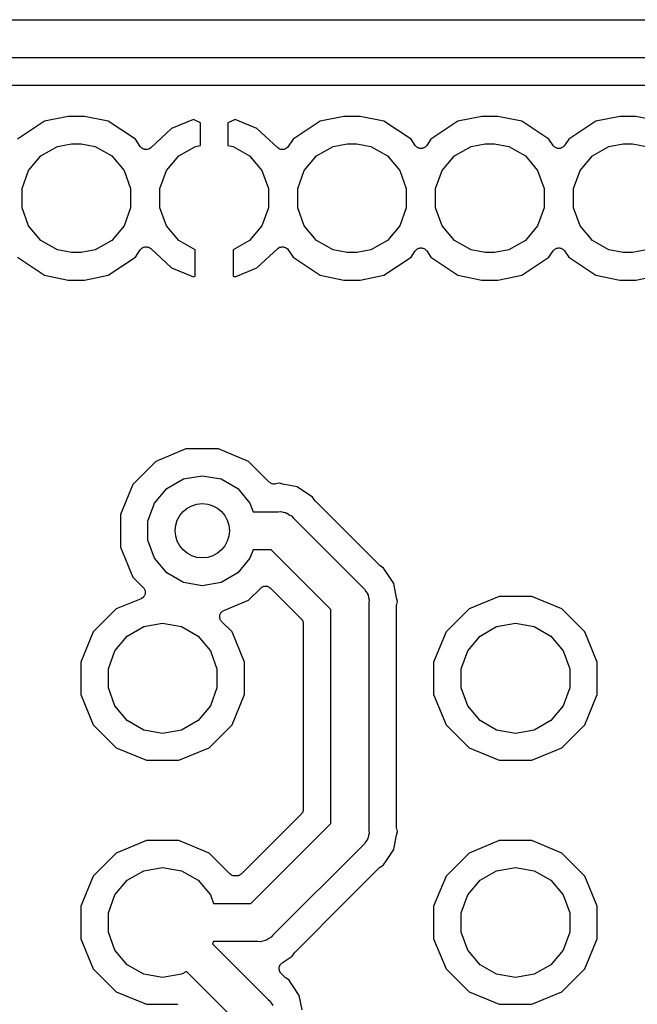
# Model space of a CAD drawing. Extents: x 66 to 115.1, y -104 to -36.9.
# Tile 7 of 8: x 89.4 to 100.7, y -55 to -36.9. Entities that reach past the tile are written whole.
import ezdxf

# ---------------------------------------------------------------- set-up
doc = ezdxf.new("R2010")
doc.units = 0
doc.header["$MEASUREMENT"] = 0
doc.layers.add('BLACK', color=7, linetype='CONTINUOUS')

msp = doc.modelspace()

# ---------------------------------------------------------------- linework, layer by layer
at = {"layer": 'BLACK', "linetype": 'CONTINUOUS'}
for p, q in [((86.1453, -36.86), (104.395, -36.86)), ((104.265, -37.56), (86.275, -37.56)), ((86.538, -38.068), (104.002, -38.068)), ((90.2615, -38.642), (89.8216, -38.7295)), ((90.5585, -38.642), (90.2615, -38.642)), ((90.9984, -38.7295), (90.5585, -38.642)), ((95.3415, -38.642), (94.9016, -38.7295)), ((95.6385, -38.642), (95.3415, -38.642)), ((96.0784, -38.7295), (95.6385, -38.642)), ((97.8815, -38.642), (97.4416, -38.7295)), ((98.1785, -38.642), (97.8815, -38.642)), ((98.6184, -38.7295), (98.1785, -38.642)), ((100.421, -38.642), (99.9816, -38.7295)), ((100.719, -38.642), (100.421, -38.642)), ((101.158, -38.7295), (100.719, -38.642)), ((89.8216, -38.7295), (89.3228, -39.0628)), ((91.4972, -39.0628), (90.9984, -38.7295)), ((92.5663, -38.6987), (92.1642, -38.8652)), ((92.696, -38.7598), (92.5663, -38.6987)), ((92.696, -39.1794), (92.696, -38.7598)), ((93.3337, -38.6987), (93.204, -38.7598)), ((93.204, -38.7598), (93.204, -39.1794)), ((93.7358, -38.8652), (93.3337, -38.6987)), ((94.9016, -38.7295), (94.4028, -39.0628)), ((96.5772, -39.0628), (96.0784, -38.7295)), ((97.4416, -38.7295), (96.9428, -39.0628)), ((99.1172, -39.0628), (98.6184, -38.7295)), ((99.9816, -38.7295), (99.4828, -39.0628)), ((92.1642, -38.8652), (91.7798, -39.2212)), ((94.1202, -39.2212), (93.7358, -38.8652)), ((89.7573, -39.3721), (90.0627, -39.1958)), ((90.0627, -39.1958), (90.3225, -39.15)), ((90.3225, -39.15), (90.4975, -39.15)), ((90.4975, -39.15), (90.7573, -39.1958)), ((90.7573, -39.1958), (91.0627, -39.3721)), ((91.5879, -39.1985), (91.4972, -39.0628)), ((91.6024, -39.2137), (91.5879, -39.1985)), ((92.2973, -39.3721), (92.6027, -39.1958)), ((92.6027, -39.1958), (92.696, -39.1794)), ((93.204, -39.1794), (93.2973, -39.1958)), ((93.2973, -39.1958), (93.6027, -39.3721)), ((94.3121, -39.1985), (94.2976, -39.2137)), ((94.4028, -39.0628), (94.3121, -39.1985)), ((94.8373, -39.3721), (95.1427, -39.1958)), ((95.1427, -39.1958), (95.4025, -39.15)), ((95.4025, -39.15), (95.5775, -39.15)), ((95.5775, -39.15), (95.8373, -39.1958)), ((95.8373, -39.1958), (96.1427, -39.3721)), ((96.6544, -39.1783), (96.5772, -39.0628)), ((96.664, -39.1883), (96.6544, -39.1783)), ((96.6722, -39.1995), (96.664, -39.1883)), ((96.6791, -39.2042), (96.6722, -39.1995)), ((96.8478, -39.1995), (96.8409, -39.2042)), ((96.856, -39.1883), (96.8478, -39.1995)), ((96.8656, -39.1783), (96.856, -39.1883)), ((96.9428, -39.0628), (96.8656, -39.1783)), ((97.3773, -39.3721), (97.6827, -39.1958)), ((97.6827, -39.1958), (97.9425, -39.15)), ((97.9425, -39.15), (98.1175, -39.15)), ((98.1175, -39.15), (98.3773, -39.1958)), ((98.3773, -39.1958), (98.6827, -39.3721)), ((99.1944, -39.1783), (99.1172, -39.0628)), ((99.204, -39.1883), (99.1944, -39.1783)), ((99.2122, -39.1995), (99.204, -39.1883)), ((99.2191, -39.2042), (99.2122, -39.1995)), ((99.3878, -39.1995), (99.3809, -39.2042)), ((99.396, -39.1883), (99.3878, -39.1995)), ((99.4056, -39.1783), (99.396, -39.1883)), ((99.4828, -39.0628), (99.4056, -39.1783)), ((99.9173, -39.3721), (100.223, -39.1958)), ((100.223, -39.1958), (100.483, -39.15)), ((100.483, -39.15), (100.657, -39.15)), ((100.657, -39.15), (100.917, -39.1958)), ((89.5306, -39.6423), (89.7573, -39.3721)), ((91.0627, -39.3721), (91.2894, -39.6423)), ((91.6167, -39.2291), (91.6024, -39.2137)), ((91.6177, -39.2296), (91.6167, -39.2291)), ((91.6184, -39.2304), (91.6177, -39.2296)), ((91.6372, -39.2397), (91.6184, -39.2304)), ((91.6559, -39.2493), (91.6372, -39.2397)), ((91.657, -39.2494), (91.6559, -39.2493)), ((91.658, -39.2499), (91.657, -39.2494)), ((91.6788, -39.2522), (91.658, -39.2499)), ((91.6997, -39.2548), (91.6788, -39.2522)), ((91.7007, -39.2546), (91.6997, -39.2548)), ((91.7018, -39.2547), (91.7007, -39.2546)), ((91.7222, -39.2497), (91.7018, -39.2547)), ((91.7427, -39.2451), (91.7222, -39.2497)), ((91.7436, -39.2445), (91.7427, -39.2451)), ((91.7446, -39.2442), (91.7436, -39.2445)), ((91.7621, -39.2325), (91.7446, -39.2442)), ((91.7798, -39.2212), (91.7621, -39.2325)), ((92.0706, -39.6423), (92.2973, -39.3721)), ((93.6027, -39.3721), (93.8294, -39.6423)), ((94.1379, -39.2325), (94.1202, -39.2212)), ((94.1554, -39.2442), (94.1379, -39.2325)), ((94.1564, -39.2445), (94.1554, -39.2442)), ((94.1573, -39.2451), (94.1564, -39.2445)), ((94.1778, -39.2497), (94.1573, -39.2451)), ((94.1982, -39.2547), (94.1778, -39.2497)), ((94.1993, -39.2546), (94.1982, -39.2547)), ((94.2003, -39.2548), (94.1993, -39.2546)), ((94.2212, -39.2522), (94.2003, -39.2548)), ((94.242, -39.2499), (94.2212, -39.2522)), ((94.243, -39.2494), (94.242, -39.2499)), ((94.2441, -39.2493), (94.243, -39.2494)), ((94.2627, -39.2397), (94.2441, -39.2493)), ((94.2816, -39.2304), (94.2627, -39.2397)), ((94.2823, -39.2296), (94.2816, -39.2304)), ((94.2833, -39.2291), (94.2823, -39.2296)), ((94.2976, -39.2137), (94.2833, -39.2291)), ((94.6106, -39.6423), (94.8373, -39.3721)), ((96.1427, -39.3721), (96.3694, -39.6423)), ((96.6849, -39.2102), (96.6791, -39.2042)), ((96.6973, -39.2163), (96.6849, -39.2102)), ((96.7089, -39.224), (96.6973, -39.2163)), ((96.717, -39.226), (96.7089, -39.224)), ((96.7245, -39.2297), (96.717, -39.226)), ((96.7382, -39.2312), (96.7245, -39.2297)), ((96.7517, -39.2345), (96.7382, -39.2312)), ((96.76, -39.2336), (96.7517, -39.2345)), ((96.7683, -39.2345), (96.76, -39.2336)), ((96.7818, -39.2312), (96.7683, -39.2345)), ((96.7955, -39.2297), (96.7818, -39.2312)), ((96.803, -39.226), (96.7955, -39.2297)), ((96.8111, -39.224), (96.803, -39.226)), ((96.8227, -39.2163), (96.8111, -39.224)), ((96.8351, -39.2102), (96.8227, -39.2163)), ((96.8409, -39.2042), (96.8351, -39.2102)), ((97.1506, -39.6423), (97.3773, -39.3721)), ((98.6827, -39.3721), (98.9094, -39.6423)), ((99.2249, -39.2102), (99.2191, -39.2042)), ((99.2373, -39.2163), (99.2249, -39.2102)), ((99.2489, -39.224), (99.2373, -39.2163)), ((99.257, -39.226), (99.2489, -39.224)), ((99.2645, -39.2297), (99.257, -39.226)), ((99.2782, -39.2312), (99.2645, -39.2297)), ((99.2917, -39.2345), (99.2782, -39.2312)), ((99.3, -39.2336), (99.2917, -39.2345)), ((99.3083, -39.2345), (99.3, -39.2336)), ((99.3218, -39.2312), (99.3083, -39.2345)), ((99.3355, -39.2297), (99.3218, -39.2312)), ((99.343, -39.226), (99.3355, -39.2297)), ((99.3511, -39.224), (99.343, -39.226)), ((99.3627, -39.2163), (99.3511, -39.224)), ((99.3751, -39.2102), (99.3627, -39.2163)), ((99.3809, -39.2042), (99.3751, -39.2102)), ((99.6906, -39.6423), (99.9173, -39.3721)), ((89.41, -39.9737), (89.5306, -39.6423)), ((91.2894, -39.6423), (91.41, -39.9737)), ((91.95, -39.9737), (92.0706, -39.6423)), ((93.8294, -39.6423), (93.95, -39.9737)), ((94.49, -39.9737), (94.6106, -39.6423)), ((96.3694, -39.6423), (96.49, -39.9737)), ((97.03, -39.9737), (97.1506, -39.6423)), ((98.9094, -39.6423), (99.03, -39.9737)), ((99.57, -39.9737), (99.6906, -39.6423)), ((89.41, -40.3263), (89.41, -39.9737)), ((91.41, -39.9737), (91.41, -40.3263)), ((91.95, -40.3263), (91.95, -39.9737)), ((93.95, -39.9737), (93.95, -40.3263)), ((94.49, -40.3263), (94.49, -39.9737)), ((96.49, -39.9737), (96.49, -40.3263)), ((97.03, -40.3263), (97.03, -39.9737)), ((99.03, -39.9737), (99.03, -40.3263)), ((99.57, -40.3263), (99.57, -39.9737)), ((89.5306, -40.6577), (89.41, -40.3263)), ((91.41, -40.3263), (91.2894, -40.6577)), ((92.0706, -40.6577), (91.95, -40.3263)), ((93.95, -40.3263), (93.8294, -40.6577)), ((94.6106, -40.6577), (94.49, -40.3263)), ((96.49, -40.3263), (96.3694, -40.6577)), ((97.1506, -40.6577), (97.03, -40.3263)), ((99.03, -40.3263), (98.9094, -40.6577)), ((99.6906, -40.6577), (99.57, -40.3263)), ((89.7573, -40.9279), (89.5306, -40.6577)), ((91.2894, -40.6577), (91.0627, -40.9279)), ((92.2973, -40.9279), (92.0706, -40.6577)), ((93.8294, -40.6577), (93.6027, -40.9279)), ((94.8373, -40.9279), (94.6106, -40.6577)), ((96.3694, -40.6577), (96.1427, -40.9279)), ((97.3773, -40.9279), (97.1506, -40.6577)), ((98.9094, -40.6577), (98.6827, -40.9279)), ((99.9173, -40.9279), (99.6906, -40.6577)), ((90.0627, -41.1042), (89.7573, -40.9279)), ((91.0627, -40.9279), (90.7573, -41.1042)), ((92.6, -41.1026), (92.2973, -40.9279)), ((93.6027, -40.9279), (93.3, -41.1026)), ((95.1427, -41.1042), (94.8373, -40.9279)), ((96.1427, -40.9279), (95.8373, -41.1042)), ((97.6827, -41.1042), (97.3773, -40.9279)), ((98.6827, -40.9279), (98.3773, -41.1042)), ((100.223, -41.1042), (99.9173, -40.9279)), ((90.3225, -41.15), (90.0627, -41.1042)), ((90.4975, -41.15), (90.3225, -41.15)), ((90.7573, -41.1042), (90.4975, -41.15)), ((91.4972, -41.2372), (91.5879, -41.1015)), ((91.5879, -41.1015), (91.6024, -41.0863)), ((91.6024, -41.0863), (91.6167, -41.0709)), ((91.6167, -41.0709), (91.6177, -41.0704)), ((91.6177, -41.0704), (91.6184, -41.0696)), ((91.6184, -41.0696), (91.6372, -41.0603)), ((91.6372, -41.0603), (91.6559, -41.0507)), ((91.6559, -41.0507), (91.657, -41.0506)), ((91.657, -41.0506), (91.658, -41.0501)), ((91.658, -41.0501), (91.6788, -41.0478)), ((91.6788, -41.0478), (91.6997, -41.0452)), ((91.6997, -41.0452), (91.7007, -41.0454)), ((91.7007, -41.0454), (91.7018, -41.0453)), ((91.7018, -41.0453), (91.7222, -41.0503)), ((91.7222, -41.0503), (91.7427, -41.0549)), ((91.7427, -41.0549), (91.7436, -41.0555)), ((91.7436, -41.0555), (91.7446, -41.0558)), ((91.7446, -41.0558), (91.7621, -41.0675)), ((91.7621, -41.0675), (91.7798, -41.0788)), ((91.7798, -41.0788), (92.1642, -41.4348)), ((92.6, -41.5854), (92.6, -41.1026)), ((93.3, -41.1026), (93.3, -41.5854)), ((93.7358, -41.4348), (94.1202, -41.0788)), ((94.1202, -41.0788), (94.1379, -41.0675)), ((94.1379, -41.0675), (94.1554, -41.0558)), ((94.1554, -41.0558), (94.1564, -41.0555)), ((94.1564, -41.0555), (94.1573, -41.0549)), ((94.1573, -41.0549), (94.1778, -41.0503)), ((94.1778, -41.0503), (94.1982, -41.0453)), ((94.1982, -41.0453), (94.1993, -41.0454)), ((94.1993, -41.0454), (94.2003, -41.0452)), ((94.2003, -41.0452), (94.2212, -41.0478)), ((94.2212, -41.0478), (94.242, -41.0501)), ((94.242, -41.0501), (94.243, -41.0506)), ((94.243, -41.0506), (94.2441, -41.0507)), ((94.2441, -41.0507), (94.2627, -41.0603)), ((94.2627, -41.0603), (94.2816, -41.0696)), ((94.2816, -41.0696), (94.2823, -41.0704)), ((94.2823, -41.0704), (94.2833, -41.0709)), ((94.2833, -41.0709), (94.2976, -41.0863)), ((94.2976, -41.0863), (94.3121, -41.1015)), ((94.3121, -41.1015), (94.4028, -41.2372)), ((95.4025, -41.15), (95.1427, -41.1042)), ((95.5775, -41.15), (95.4025, -41.15)), ((95.8373, -41.1042), (95.5775, -41.15)), ((96.5772, -41.2372), (96.6544, -41.1217)), ((96.6544, -41.1217), (96.664, -41.1117)), ((96.664, -41.1117), (96.6722, -41.1005)), ((96.6722, -41.1005), (96.6791, -41.0958)), ((96.6791, -41.0958), (96.6849, -41.0898)), ((96.6849, -41.0898), (96.6973, -41.0837)), ((96.6973, -41.0837), (96.7089, -41.076)), ((96.7089, -41.076), (96.717, -41.074)), ((96.717, -41.074), (96.7245, -41.0703)), ((96.7245, -41.0703), (96.7382, -41.0688)), ((96.7382, -41.0688), (96.7517, -41.0655)), ((96.7517, -41.0655), (96.76, -41.0664)), ((96.76, -41.0664), (96.7683, -41.0655)), ((96.7683, -41.0655), (96.7818, -41.0688)), ((96.7818, -41.0688), (96.7955, -41.0703)), ((96.7955, -41.0703), (96.803, -41.074)), ((96.803, -41.074), (96.8111, -41.076)), ((96.8111, -41.076), (96.8227, -41.0837)), ((96.8227, -41.0837), (96.8351, -41.0898)), ((96.8351, -41.0898), (96.8409, -41.0958)), ((96.8409, -41.0958), (96.8478, -41.1005)), ((96.8478, -41.1005), (96.856, -41.1117)), ((96.856, -41.1117), (96.8656, -41.1217)), ((96.8656, -41.1217), (96.9428, -41.2372)), ((97.9425, -41.15), (97.6827, -41.1042)), ((98.1175, -41.15), (97.9425, -41.15)), ((98.3773, -41.1042), (98.1175, -41.15)), ((99.1172, -41.2372), (99.1944, -41.1217)), ((99.1944, -41.1217), (99.204, -41.1117)), ((99.204, -41.1117), (99.2122, -41.1005)), ((99.2122, -41.1005), (99.2191, -41.0958)), ((99.2191, -41.0958), (99.2249, -41.0898)), ((99.2249, -41.0898), (99.2373, -41.0837)), ((99.2373, -41.0837), (99.2489, -41.076)), ((99.2489, -41.076), (99.257, -41.074)), ((99.257, -41.074), (99.2645, -41.0703)), ((99.2645, -41.0703), (99.2782, -41.0688)), ((99.2782, -41.0688), (99.2917, -41.0655)), ((99.2917, -41.0655), (99.3, -41.0664)), ((99.3, -41.0664), (99.3083, -41.0655)), ((99.3083, -41.0655), (99.3218, -41.0688)), ((99.3218, -41.0688), (99.3355, -41.0703)), ((99.3355, -41.0703), (99.343, -41.074)), ((99.343, -41.074), (99.3511, -41.076)), ((99.3511, -41.076), (99.3627, -41.0837)), ((99.3627, -41.0837), (99.3751, -41.0898)), ((99.3751, -41.0898), (99.3809, -41.0958)), ((99.3809, -41.0958), (99.3878, -41.1005)), ((99.3878, -41.1005), (99.396, -41.1117)), ((99.396, -41.1117), (99.4056, -41.1217)), ((99.4056, -41.1217), (99.4828, -41.2372)), ((100.483, -41.15), (100.223, -41.1042)), ((100.657, -41.15), (100.483, -41.15)), ((100.917, -41.1042), (100.657, -41.15)), ((89.3228, -41.2372), (89.8216, -41.5705)), ((90.9984, -41.5705), (91.4972, -41.2372)), ((94.4028, -41.2372), (94.9016, -41.5705)), ((96.0784, -41.5705), (96.5772, -41.2372)), ((96.9428, -41.2372), (97.4416, -41.5705)), ((98.6184, -41.5705), (99.1172, -41.2372)), ((99.4828, -41.2372), (99.9816, -41.5705)), ((92.1642, -41.4348), (92.5663, -41.6013)), ((93.3337, -41.6013), (93.7358, -41.4348)), ((89.8216, -41.5705), (90.2615, -41.658)), ((90.2615, -41.658), (90.5585, -41.658)), ((90.5585, -41.658), (90.9984, -41.5705)), ((92.5663, -41.6013), (92.6, -41.5854)), ((93.3, -41.5854), (93.3337, -41.6013)), ((94.9016, -41.5705), (95.3415, -41.658)), ((95.3415, -41.658), (95.6385, -41.658)), ((95.6385, -41.658), (96.0784, -41.5705)), ((97.4416, -41.5705), (97.8815, -41.658)), ((97.8815, -41.658), (98.1785, -41.658)), ((98.1785, -41.658), (98.6184, -41.5705)), ((99.9816, -41.5705), (100.421, -41.658)), ((100.421, -41.658), (100.719, -41.658)), ((100.719, -41.658), (101.158, -41.5705)), ((92.43, -44.772), (91.8758, -45.0016)), ((93.03, -44.772), (92.43, -44.772)), ((93.5842, -45.0016), (93.03, -44.772)), ((91.8758, -45.0016), (91.4516, -45.4258)), ((93.9658, -45.3831), (93.5842, -45.0016)), ((92.0773, -45.5021), (92.3827, -45.3258)), ((92.3827, -45.3258), (92.73, -45.2646)), ((92.73, -45.2646), (93.0773, -45.3258)), ((93.0773, -45.3258), (93.3827, -45.5021)), ((91.4516, -45.4258), (91.222, -45.98)), ((91.8506, -45.7723), (92.0773, -45.5021)), ((93.3827, -45.5021), (93.6094, -45.7723)), ((93.9805, -45.3934), (93.9658, -45.3831)), ((93.9945, -45.4047), (93.9805, -45.3934)), ((93.9985, -45.406), (93.9945, -45.4047)), ((94.0019, -45.4084), (93.9985, -45.406)), ((94.0193, -45.4131), (94.0019, -45.4084)), ((94.0363, -45.4189), (94.0193, -45.4131)), ((94.0404, -45.4188), (94.0363, -45.4189)), ((94.0445, -45.4199), (94.0404, -45.4188)), ((94.0624, -45.4183), (94.0445, -45.4199)), ((94.0803, -45.4179), (94.0624, -45.4183)), ((94.1442, -45.4052), (94.0803, -45.4179)), ((94.2164, -45.4196), (94.1442, -45.4052)), ((94.479, -45.4718), (94.2164, -45.4196)), ((94.2164, -45.4196), (94.2164, -45.4196)), ((94.7628, -45.6614), (94.479, -45.4718)), ((94.8037, -45.7227), (94.7628, -45.6614)), ((94.8123, -45.7317), (94.8037, -45.7227)), ((94.8195, -45.7419), (94.8123, -45.7317)), ((91.73, -46.1037), (91.8506, -45.7723)), ((93.6094, -45.7723), (93.6668, -45.93)), ((95.9881, -46.9105), (94.8195, -45.7419)), ((91.222, -45.98), (91.222, -46.58)), ((93.6668, -45.93), (94.1289, -45.93)), ((94.1289, -45.93), (94.1752, -45.926)), ((94.1752, -45.926), (94.22, -45.938)), ((94.22, -45.938), (94.2658, -45.946)), ((94.2658, -45.946), (94.2793, -45.9539)), ((94.2793, -45.9539), (94.2944, -45.9579)), ((94.2944, -45.9579), (94.3324, -45.9845)), ((94.3324, -45.9845), (94.3727, -46.0077)), ((94.3727, -46.0077), (94.4025, -46.0433)), ((94.4025, -46.0433), (95.6867, -47.3275)), ((91.73, -46.4563), (91.73, -46.1037)), ((91.8506, -46.7877), (91.73, -46.4563)), ((91.222, -46.58), (91.4516, -47.1342)), ((93.6668, -46.63), (93.6094, -46.7877)), ((93.9992, -46.63), (93.6668, -46.63)), ((95.1, -47.7308), (93.9992, -46.63)), ((92.0773, -47.0579), (91.8506, -46.7877)), ((93.6094, -46.7877), (93.3827, -47.0579)), ((95.9983, -46.9177), (95.9881, -46.9105)), ((96.0073, -46.9263), (95.9983, -46.9177)), ((96.0686, -46.9672), (96.0073, -46.9263)), ((96.1095, -47.0284), (96.0686, -46.9672)), ((91.4516, -47.1342), (91.6429, -47.3256)), ((92.3827, -47.2342), (92.0773, -47.0579)), ((93.3827, -47.0579), (93.0773, -47.2342)), ((96.2582, -47.251), (96.1095, -47.0284)), ((96.1095, -47.0284), (96.1095, -47.0284)), ((91.6429, -47.3256), (91.6509, -47.3369)), ((91.6509, -47.3369), (91.6603, -47.3471)), ((91.6603, -47.3471), (91.6635, -47.3549)), ((91.6635, -47.3549), (91.6682, -47.3617)), ((91.6682, -47.3617), (91.6718, -47.3751)), ((92.73, -47.2954), (92.3827, -47.2342)), ((93.0773, -47.2342), (92.73, -47.2954)), ((93.5842, -47.5584), (93.8069, -47.3357)), ((93.8069, -47.3357), (93.816, -47.3293)), ((93.816, -47.3293), (93.8239, -47.3215)), ((93.8239, -47.3215), (93.834, -47.3168)), ((93.834, -47.3168), (93.8431, -47.3104)), ((93.8431, -47.3104), (93.8538, -47.3075)), ((93.8538, -47.3075), (93.8639, -47.3028)), ((93.8639, -47.3028), (93.8749, -47.3019)), ((93.8749, -47.3019), (93.8857, -47.299)), ((93.8857, -47.299), (93.8967, -47.3)), ((93.8967, -47.3), (93.9078, -47.299)), ((93.9078, -47.299), (93.9185, -47.3019)), ((93.9185, -47.3019), (93.9296, -47.3028)), ((93.9296, -47.3028), (93.9397, -47.3075)), ((93.9397, -47.3075), (93.9504, -47.3104)), ((93.9504, -47.3104), (93.9595, -47.3168)), ((93.9595, -47.3168), (93.9696, -47.3215)), ((93.9696, -47.3215), (93.9774, -47.3293)), ((93.9774, -47.3293), (93.9865, -47.3357)), ((93.9865, -47.3357), (94.5548, -47.904)), ((95.6867, -47.3275), (95.7223, -47.3573)), ((95.7223, -47.3573), (95.7455, -47.3975)), ((96.3104, -47.5136), (96.2582, -47.251)), ((91.6017, -47.5327), (91.1458, -47.7216)), ((91.6134, -47.5253), (91.6017, -47.5327)), ((91.626, -47.5194), (91.6134, -47.5253)), ((91.6319, -47.5135), (91.626, -47.5194)), ((91.6389, -47.509), (91.6319, -47.5135)), ((91.6474, -47.498), (91.6389, -47.509)), ((91.6572, -47.4882), (91.6474, -47.498)), ((91.6607, -47.4807), (91.6572, -47.4882)), ((91.6658, -47.474), (91.6607, -47.4807)), ((91.67, -47.4608), (91.6658, -47.474)), ((91.6758, -47.4483), (91.67, -47.4608)), ((91.6718, -47.3751), (91.6771, -47.3879)), ((91.6765, -47.4399), (91.6758, -47.4483)), ((91.6791, -47.432), (91.6765, -47.4399)), ((91.6771, -47.3879), (91.6775, -47.3962)), ((91.6775, -47.3962), (91.6797, -47.4043)), ((91.6797, -47.4043), (91.6785, -47.4181)), ((91.6785, -47.4181), (91.6791, -47.432)), ((95.7455, -47.3975), (95.7721, -47.4356)), ((95.7721, -47.4356), (95.7761, -47.4507)), ((95.7761, -47.4507), (95.784, -47.4642)), ((95.784, -47.4642), (95.792, -47.51)), ((95.792, -47.51), (95.804, -47.5548)), ((96.3248, -47.5858), (96.3104, -47.5136)), ((96.3104, -47.5136), (96.3104, -47.5136)), ((98.2, -47.492), (97.6458, -47.7216)), ((98.8, -47.492), (98.2, -47.492)), ((99.3542, -47.7216), (98.8, -47.492)), ((91.1458, -47.7216), (90.7216, -48.1458)), ((93.1283, -47.7473), (93.5842, -47.5584)), ((95.804, -47.5548), (95.8, -47.6011)), ((95.8, -47.6011), (95.8, -51.8047)), ((96.308, -47.6828), (96.3102, -47.6705)), ((96.308, -51.723), (96.308, -47.6828)), ((96.3102, -47.6705), (96.3104, -47.658)), ((96.3104, -47.658), (96.3248, -47.5858)), ((97.6458, -47.7216), (97.2216, -48.1458)), ((99.7784, -48.1458), (99.3542, -47.7216)), ((93.0503, -47.8757), (93.0515, -47.8619)), ((93.0525, -47.8838), (93.0503, -47.8757)), ((93.0509, -47.848), (93.0535, -47.8401)), ((93.0515, -47.8619), (93.0509, -47.848)), ((93.0529, -47.8921), (93.0525, -47.8838)), ((93.0582, -47.9049), (93.0529, -47.8921)), ((93.0535, -47.8401), (93.0542, -47.8317)), ((93.0542, -47.8317), (93.06, -47.8192)), ((93.0618, -47.9183), (93.0582, -47.9049)), ((93.06, -47.8192), (93.0642, -47.806)), ((93.0642, -47.806), (93.0693, -47.7993)), ((93.0693, -47.7993), (93.0728, -47.7918)), ((93.0728, -47.7918), (93.0826, -47.782)), ((93.0826, -47.782), (93.0911, -47.771)), ((93.0911, -47.771), (93.0981, -47.7665)), ((93.0981, -47.7665), (93.104, -47.7606)), ((93.104, -47.7606), (93.1166, -47.7547)), ((93.1166, -47.7547), (93.1283, -47.7473)), ((94.5548, -47.904), (94.558, -47.9086)), ((94.558, -47.9086), (94.5623, -47.9122)), ((95.1, -51.675), (95.1, -47.7308)), ((91.3473, -48.2221), (91.6527, -48.0458)), ((91.6527, -48.0458), (92, -47.9846)), ((92, -47.9846), (92.3473, -48.0458)), ((92.3473, -48.0458), (92.6527, -48.2221)), ((93.0665, -47.9251), (93.0618, -47.9183)), ((93.0697, -47.9329), (93.0665, -47.9251)), ((93.0791, -47.9431), (93.0697, -47.9329)), ((93.0871, -47.9544), (93.0791, -47.9431)), ((93.2784, -48.1458), (93.0871, -47.9544)), ((94.5623, -47.9122), (94.5706, -47.9265)), ((94.5706, -47.9265), (94.5801, -47.9401)), ((94.5801, -47.9401), (94.5815, -47.9455)), ((94.5815, -47.9455), (94.5843, -47.9504)), ((94.5843, -47.9504), (94.5872, -47.9667)), ((94.5872, -47.9667), (94.5915, -47.9827)), ((94.5915, -47.9827), (94.591, -47.9883)), ((94.591, -47.9883), (94.592, -47.9938)), ((94.592, -47.9938), (94.592, -51.412)), ((97.8473, -48.2221), (98.1527, -48.0458)), ((98.1527, -48.0458), (98.5, -47.9846)), ((98.5, -47.9846), (98.8473, -48.0458)), ((98.8473, -48.0458), (99.1527, -48.2221)), ((90.7216, -48.1458), (90.492, -48.7)), ((91.1206, -48.4923), (91.3473, -48.2221)), ((92.6527, -48.2221), (92.8794, -48.4923)), ((93.508, -48.7), (93.2784, -48.1458)), ((97.2216, -48.1458), (96.992, -48.7)), ((97.6206, -48.4923), (97.8473, -48.2221)), ((99.1527, -48.2221), (99.3794, -48.4923)), ((100.008, -48.7), (99.7784, -48.1458)), ((91, -48.8237), (91.1206, -48.4923)), ((92.8794, -48.4923), (93, -48.8237)), ((97.5, -48.8237), (97.6206, -48.4923)), ((99.3794, -48.4923), (99.5, -48.8237)), ((90.492, -48.7), (90.492, -49.3)), ((93.508, -49.3), (93.508, -48.7)), ((96.992, -48.7), (96.992, -49.3)), ((100.008, -49.3), (100.008, -48.7)), ((91, -49.1763), (91, -48.8237)), ((93, -48.8237), (93, -49.1763)), ((97.5, -49.1763), (97.5, -48.8237)), ((99.5, -48.8237), (99.5, -49.1763)), ((91.1206, -49.5077), (91, -49.1763)), ((93, -49.1763), (92.8794, -49.5077)), ((97.6206, -49.5077), (97.5, -49.1763)), ((99.5, -49.1763), (99.3794, -49.5077)), ((90.492, -49.3), (90.7216, -49.8542)), ((93.2784, -49.8542), (93.508, -49.3)), ((96.992, -49.3), (97.2216, -49.8542)), ((99.7784, -49.8542), (100.008, -49.3)), ((91.3473, -49.7779), (91.1206, -49.5077)), ((92.8794, -49.5077), (92.6527, -49.7779)), ((97.8473, -49.7779), (97.6206, -49.5077)), ((99.3794, -49.5077), (99.1527, -49.7779)), ((90.7216, -49.8542), (91.1458, -50.2784)), ((91.6527, -49.9542), (91.3473, -49.7779)), ((92.6527, -49.7779), (92.3473, -49.9542)), ((92.8542, -50.2784), (93.2784, -49.8542)), ((97.2216, -49.8542), (97.6458, -50.2784)), ((98.1527, -49.9542), (97.8473, -49.7779)), ((99.1527, -49.7779), (98.8473, -49.9542)), ((99.3542, -50.2784), (99.7784, -49.8542)), ((92, -50.0154), (91.6527, -49.9542)), ((92.3473, -49.9542), (92, -50.0154)), ((98.5, -50.0154), (98.1527, -49.9542)), ((98.8473, -49.9542), (98.5, -50.0154)), ((91.1458, -50.2784), (91.7, -50.508)), ((92.3, -50.508), (92.8542, -50.2784)), ((97.6458, -50.2784), (98.2, -50.508)), ((98.8, -50.508), (99.3542, -50.2784)), ((91.7, -50.508), (92.3, -50.508)), ((98.2, -50.508), (98.8, -50.508)), ((94.5548, -51.5018), (93.4518, -52.6048)), ((94.558, -51.4972), (94.5548, -51.5018)), ((94.5623, -51.4936), (94.558, -51.4972)), ((94.5706, -51.4793), (94.5623, -51.4936)), ((94.5801, -51.4657), (94.5706, -51.4793)), ((94.5815, -51.4603), (94.5801, -51.4657)), ((94.5843, -51.4554), (94.5815, -51.4603)), ((94.5872, -51.4391), (94.5843, -51.4554)), ((94.5915, -51.4231), (94.5872, -51.4391)), ((94.592, -51.412), (94.591, -51.4175)), ((94.591, -51.4175), (94.5915, -51.4231)), ((93.625, -53.15), (95.1, -51.675)), ((95.792, -51.8958), (95.784, -51.9416)), ((95.804, -51.851), (95.792, -51.8958)), ((95.8, -51.8047), (95.804, -51.851)), ((96.265, -52.1209), (96.3104, -51.8922)), ((96.3102, -51.7353), (96.308, -51.723)), ((96.3104, -51.7478), (96.3102, -51.7353)), ((96.3248, -51.82), (96.3104, -51.7478)), ((96.3104, -51.8922), (96.3248, -51.82)), ((96.3104, -51.8922), (96.3104, -51.8922)), ((91.7, -51.992), (91.1458, -52.2216)), ((92.3, -51.992), (91.7, -51.992)), ((92.8542, -52.2216), (92.3, -51.992)), ((95.6867, -52.0783), (94.0283, -53.7367)), ((95.7223, -52.0484), (95.6867, -52.0783)), ((95.7455, -52.0082), (95.7223, -52.0484)), ((95.7721, -51.9702), (95.7455, -52.0082)), ((95.7761, -51.9551), (95.7721, -51.9702)), ((95.784, -51.9416), (95.7761, -51.9551)), ((98.2, -51.992), (97.6458, -52.2216)), ((98.8, -51.992), (98.2, -51.992)), ((99.3542, -52.2216), (98.8, -51.992)), ((91.1458, -52.2216), (90.7216, -52.6458)), ((93.2374, -52.6048), (92.8542, -52.2216)), ((96.1095, -52.3773), (96.2582, -52.1548)), ((96.2582, -52.1548), (96.265, -52.1209)), ((96.265, -52.1209), (96.265, -52.1209)), ((97.6458, -52.2216), (97.2216, -52.6458)), ((99.7784, -52.6458), (99.3542, -52.2216)), ((96.0073, -52.4795), (96.0686, -52.4386)), ((96.0686, -52.4386), (96.1095, -52.3773)), ((96.1095, -52.3773), (96.1095, -52.3773)), ((91.3473, -52.7221), (91.6527, -52.5458)), ((91.6527, -52.5458), (92, -52.4846)), ((92, -52.4846), (92.3473, -52.5458)), ((92.3473, -52.5458), (92.6527, -52.7221)), ((93.242, -52.608), (93.2374, -52.6048)), ((93.2456, -52.6123), (93.242, -52.608)), ((93.26, -52.6206), (93.2456, -52.6123)), ((93.2736, -52.6301), (93.26, -52.6206)), ((93.4293, -52.6206), (93.4157, -52.6301)), ((93.4436, -52.6123), (93.4293, -52.6206)), ((93.4472, -52.608), (93.4436, -52.6123)), ((93.4518, -52.6048), (93.4472, -52.608)), ((95.3984, -53.085), (95.9881, -52.4953)), ((95.9881, -52.4953), (95.9983, -52.4881)), ((95.9983, -52.4881), (96.0073, -52.4795)), ((97.8473, -52.7221), (98.1527, -52.5458)), ((98.1527, -52.5458), (98.5, -52.4846)), ((98.5, -52.4846), (98.8473, -52.5458)), ((98.8473, -52.5458), (99.1527, -52.7221)), ((90.7216, -52.6458), (90.492, -53.2)), ((91.1206, -52.9923), (91.3473, -52.7221)), ((92.6527, -52.7221), (92.8794, -52.9923)), ((93.279, -52.6315), (93.2736, -52.6301)), ((93.2838, -52.6343), (93.279, -52.6315)), ((93.3001, -52.6372), (93.2838, -52.6343)), ((93.3162, -52.6415), (93.3001, -52.6372)), ((93.3217, -52.641), (93.3162, -52.6415)), ((93.3272, -52.642), (93.3217, -52.641)), ((93.362, -52.642), (93.3272, -52.642)), ((93.3675, -52.641), (93.362, -52.642)), ((93.3731, -52.6415), (93.3675, -52.641)), ((93.3891, -52.6372), (93.3731, -52.6415)), ((93.4054, -52.6343), (93.3891, -52.6372)), ((93.4103, -52.6315), (93.4054, -52.6343)), ((93.4157, -52.6301), (93.4103, -52.6315)), ((97.2216, -52.6458), (96.992, -53.2)), ((97.6206, -52.9923), (97.8473, -52.7221)), ((99.1527, -52.7221), (99.3794, -52.9923)), ((100.008, -53.2), (99.7784, -52.6458)), ((91, -53.3237), (91.1206, -52.9923)), ((92.8794, -52.9923), (92.9368, -53.15)), ((97.5, -53.3237), (97.6206, -52.9923)), ((99.3794, -52.9923), (99.5, -53.3237)), ((92.9368, -53.15), (93.625, -53.15)), ((94.4453, -54.0381), (95.3984, -53.085)), ((90.492, -53.2), (90.492, -53.8)), ((91, -53.6763), (91, -53.3237)), ((96.992, -53.2), (96.992, -53.8)), ((97.5, -53.6763), (97.5, -53.3237)), ((99.5, -53.3237), (99.5, -53.6763)), ((100.008, -53.8), (100.008, -53.2)), ((91.1206, -54.0077), (91, -53.6763)), ((97.6206, -54.0077), (97.5, -53.6763)), ((99.5, -53.6763), (99.3794, -54.0077)), ((90.492, -53.8), (90.7216, -54.3542)), ((92.9368, -53.85), (92.9203, -53.8953)), ((92.9203, -53.8953), (93.9467, -54.9217)), ((93.7547, -53.85), (92.9368, -53.85)), ((93.801, -53.854), (93.7547, -53.85)), ((93.8458, -53.842), (93.801, -53.854)), ((93.8916, -53.834), (93.8458, -53.842)), ((93.9051, -53.8261), (93.8916, -53.834)), ((93.9202, -53.8221), (93.9051, -53.8261)), ((93.9582, -53.7955), (93.9202, -53.8221)), ((93.9984, -53.7723), (93.9582, -53.7955)), ((94.0283, -53.7367), (93.9984, -53.7723)), ((96.992, -53.8), (97.2216, -54.3542)), ((99.7784, -54.3542), (100.008, -53.8)), ((91.3473, -54.2779), (91.1206, -54.0077)), ((94.3886, -54.1186), (94.4295, -54.0573)), ((94.4295, -54.0573), (94.4381, -54.0483)), ((94.4381, -54.0483), (94.4453, -54.0381)), ((97.8473, -54.2779), (97.6206, -54.0077)), ((99.3794, -54.0077), (99.1527, -54.2779)), ((94.1697, -54.274), (94.1847, -54.2597)), ((94.1847, -54.2597), (94.1993, -54.2451)), ((94.1993, -54.2451), (94.2006, -54.2445)), ((94.2006, -54.2445), (94.2016, -54.2435)), ((94.2016, -54.2435), (94.3886, -54.1186)), ((90.7216, -54.3542), (91.1458, -54.7784)), ((91.6527, -54.4542), (91.3473, -54.2779)), ((92.4373, -54.4022), (92.3473, -54.4542)), ((93.36, -55.325), (92.4373, -54.4022)), ((94.1454, -54.3574), (94.1477, -54.3369)), ((94.1457, -54.3588), (94.1454, -54.3574)), ((94.1456, -54.3602), (94.1457, -54.3588)), ((94.151, -54.3802), (94.1456, -54.3602)), ((94.1477, -54.3369), (94.1495, -54.3163)), ((94.1495, -54.3163), (94.1501, -54.315)), ((94.1501, -54.315), (94.1502, -54.3136)), ((94.1502, -54.3136), (94.1594, -54.295)), ((94.1559, -54.4003), (94.151, -54.3802)), ((94.1567, -54.4015), (94.1559, -54.4003)), ((94.157, -54.4028), (94.1567, -54.4015)), ((94.1689, -54.4197), (94.157, -54.4028)), ((94.1594, -54.295), (94.1681, -54.2763)), ((94.1681, -54.2763), (94.1691, -54.2753)), ((94.1804, -54.437), (94.1689, -54.4197)), ((94.1691, -54.2753), (94.1697, -54.274)), ((94.1815, -54.4378), (94.1804, -54.437)), ((94.1823, -54.4389), (94.1815, -54.4378)), ((94.2481, -54.5047), (94.1823, -54.4389)), ((97.2216, -54.3542), (97.6458, -54.7784)), ((98.1527, -54.4542), (97.8473, -54.2779)), ((99.1527, -54.2779), (98.8473, -54.4542)), ((99.3542, -54.7784), (99.7784, -54.3542)), ((92, -54.5154), (91.6527, -54.4542)), ((92.3473, -54.4542), (92, -54.5154)), ((94.2583, -54.5119), (94.2481, -54.5047)), ((94.2673, -54.5205), (94.2583, -54.5119)), ((94.3286, -54.5614), (94.2673, -54.5205)), ((94.3695, -54.6227), (94.3286, -54.5614)), ((94.4014, -54.6705), (94.3695, -54.6227)), ((94.3695, -54.6227), (94.3695, -54.6227)), ((98.5, -54.5154), (98.1527, -54.4542)), ((98.8473, -54.4542), (98.5, -54.5154)), ((91.1458, -54.7784), (91.7, -55.008)), ((94.5182, -54.8452), (94.4014, -54.6705)), ((97.6458, -54.7784), (98.2, -55.008)), ((98.8, -55.008), (99.3542, -54.7784)), ((93.9467, -54.9217), (93.9823, -54.9516)), ((93.9823, -54.9516), (94.0055, -54.9918)), ((94.5704, -55.1078), (94.5182, -54.8452)), ((91.7, -55.008), (92.272, -55.008)), ((92.272, -55.008), (92.2775, -55.009)), ((94.0055, -54.9918), (94.0321, -55.0298)), ((98.2, -55.008), (98.8, -55.008))]:
    msp.add_line(p, q, dxfattribs=at)
at = {"layer": 'BLACK'}
msp.add_circle((92.73, -46.28), 0.5, dxfattribs=at)

doc.saveas('drawing.dxf')
